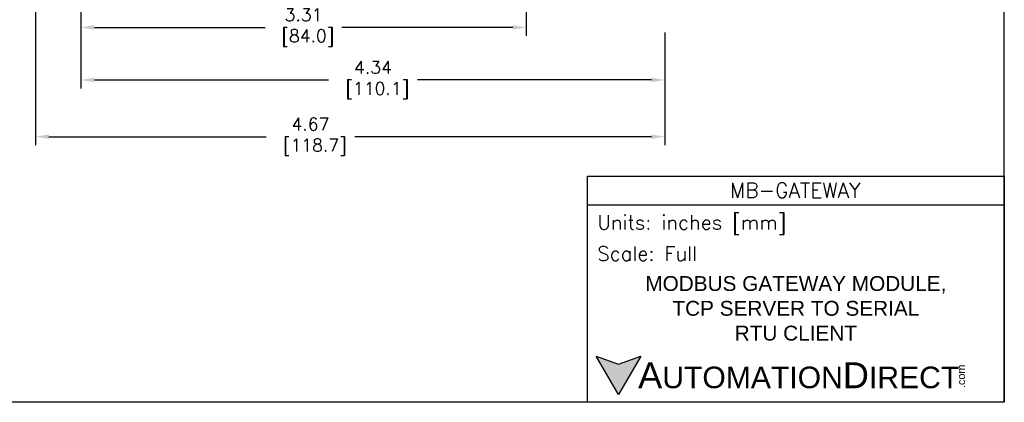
# Model space of a CAD drawing. Extents: x 862.7 to 874.2, y 114.3 to 122.8.
# Tile 2 of 6: x 866.9 to 874.2, y 114.3 to 117.1. Entities that reach past the tile are written whole.
import ezdxf

# ---------------------------------------------------------------- set-up
doc = ezdxf.new("R2010")
doc.units = 0
doc.header["$MEASUREMENT"] = 0
doc.layers.get('DEFPOINTS').update_dxf_attribs({"linetype": 'CONTINUOUS'})
for name, color, linetype in [('dim', 140, 'CONTINUOUS'), ('dim @ 1', 140, 'CONTINUOUS'), ('DIMENSIONS', 140, 'CONTINUOUS'), ('TEXT', 140, 'CONTINUOUS')]:
    doc.layers.add(name, color=color, linetype=linetype)
doc.styles.add('\\M+2ABAC\\M+2A6A11', font='txt')
doc.styles.add('ROMANS', font='romans.shx')
doc.styles.get("Standard").update_dxf_attribs({"font": 'romans.shx'})
doc.dimstyles.get("Standard").update_dxf_attribs({"dimtxt": 0.0937, "dimasz": 0.1, "dimexe": 0.0625, "dimexo": 0.1, "dimgap": 0.0312, "dimtad": 0, "dimtih": 1, "dimtoh": 1, "dimzin": 0, "dimdsep": 46, "dimtxsty": 'Standard', "dimcen": 0, "dimadec": 0, "dimazin": 0, "dimtfac": 1, "dimtofl": 0, "dimtmove": 0, "dimatfit": 3, "dimfxl": 0, "dimtolj": 1, "dimtzin": 0, "dimarcsym": 0})

# ---------------------------------------------------------------- blocks, each defined once
blk = doc.blocks.new('*D31')
at = {"layer": 'DEFPOINTS', "color": 0}
for p in [(867.3148, 117.844), (870.6207, 117.7455), (870.6207, 117.0508)]:
    blk.add_point(p, dxfattribs=at)
at = {"layer": 'dim', "color": 0, "lineweight": -2}
for p, q in [((867.3148, 117.744), (867.3148, 116.9883)), ((870.6207, 117.6455), (870.6207, 116.9883)), ((867.4148, 117.0508), (868.6822, 117.0508)), ((870.5207, 117.0508), (869.2533, 117.0508))]:
    blk.add_line(p, q, dxfattribs=at)
at = {"layer": 'dim', "color": 0}
for points in [[(867.4148, 117.0675), (867.4148, 117.0342), (867.3148, 117.0508)], [(870.5207, 117.0675), (870.5207, 117.0342), (870.6207, 117.0508)]]:
    blk.add_solid(points, dxfattribs=at)
at = {"layer": 'dim', "color": 0, "insert": (868.9678, 117.0508), "char_height": 0.0937, "attachment_point": 5}
blk.add_mtext('\\A1;3.31\\P [84.0]', dxfattribs=at)
blk = doc.blocks.new('*D23')
at = {"layer": 'DEFPOINTS', "color": 0, "linetype": 'Continuous'}
for p in [(867.3148, 117.8243), (871.6507, 117.1128), (871.6507, 116.661)]:
    blk.add_point(p, dxfattribs=at)
at = {"layer": 'DIMENSIONS', "color": 0, "linetype": 'Continuous', "lineweight": -2}
for p, q in [((867.3148, 117.7243), (867.3148, 116.5985)), ((871.6507, 117.0128), (871.6507, 116.5985)), ((867.4148, 116.661), (869.1532, 116.661)), ((871.5507, 116.661), (869.8135, 116.661))]:
    blk.add_line(p, q, dxfattribs=at)
at = {"layer": 'DIMENSIONS', "color": 0, "linetype": 'Continuous'}
for points in [[(867.4148, 116.6777), (867.4148, 116.6444), (867.3148, 116.661)], [(871.5507, 116.6777), (871.5507, 116.6444), (871.6507, 116.661)]]:
    blk.add_solid(points, dxfattribs=at)
at = {"layer": 'DIMENSIONS', "color": 0, "linetype": 'Continuous', "insert": (869.4833, 116.661), "char_height": 0.0937, "attachment_point": 5}
blk.add_mtext('\\A1;4.34\\P [110.1]', dxfattribs=at)
blk = doc.blocks.new('*D24')
at = {"layer": 'DEFPOINTS', "color": 0, "linetype": 'Continuous'}
for p in [(866.9777, 117.9967), (871.6507, 117.1128), (871.6507, 116.2401)]:
    blk.add_point(p, dxfattribs=at)
at = {"layer": 'DIMENSIONS', "color": 0, "linetype": 'Continuous', "lineweight": -2}
for p, q in [((866.9777, 117.8967), (866.9777, 116.1776)), ((871.6507, 117.0128), (871.6507, 116.1776)), ((867.0777, 116.2401), (868.6892, 116.2401)), ((871.5507, 116.2401), (869.3495, 116.2401))]:
    blk.add_line(p, q, dxfattribs=at)
at = {"layer": 'DIMENSIONS', "color": 0, "linetype": 'Continuous'}
for points in [[(867.0777, 116.2567), (867.0777, 116.2234), (866.9777, 116.2401)], [(871.5507, 116.2567), (871.5507, 116.2234), (871.6507, 116.2401)]]:
    blk.add_solid(points, dxfattribs=at)
at = {"layer": 'DIMENSIONS', "color": 0, "linetype": 'Continuous', "insert": (869.0194, 116.2401), "char_height": 0.0937, "attachment_point": 5}
blk.add_mtext('\\A1;4.67\\P [118.7]', dxfattribs=at)

msp = doc.modelspace()

# ---------------------------------------------------------------- hatches: boundary and pattern name
at = {"layer": 'TEXT'}
msp.add_hatch(color=256, dxfattribs=at).paths.add_polyline_path([(871.4712, 114.6119), (871.3064, 114.552), (871.1416, 114.6119), (871.3064, 114.3265)])

# ---------------------------------------------------------------- linework, layer by layer
at = {"layer": 'DEFPOINTS'}
for q in [(874.1708, 122.7698), (862.6708, 114.2698)]:
    msp.add_line((874.1708, 114.2698), q, dxfattribs=at)
at = {"layer": 'TEXT'}
msp.add_line((871.0755, 115.7346), (874.1708, 115.7346), dxfattribs=at)
for points in [[(871.0755, 114.2698), (871.0755, 115.948), (874.1708, 115.948), (874.1708, 114.2698)], [(871.4712, 114.6119), (871.3064, 114.3265), (871.1416, 114.6119), (871.3064, 114.552)]]:
    msp.add_lwpolyline(points, close=True, dxfattribs=at)

# ---------------------------------------------------------------- texts
at = {"layer": 'TEXT', "linetype": 'Continuous', "insert": (872.6183, 115.8428), "char_height": 0.11034, "width": 2.077061, "attachment_point": 5, "style": 'ROMANS'}
msp.add_mtext('MB-GATEWAY', dxfattribs=at)
at = {"layer": 'TEXT', "attachment_point": 4}
for s, insert, char_height, width, style in [(' Units: inches [mm]', (871.0755, 115.5863), 0.106682, 3.095355, 'ROMANS'), (' Scale: Full', (871.0755, 115.373), 0.106682, 3.095355, 'ROMANS'), ('{\\fArial|b0|i0|c0|p34;     \\H1.2x;A\\H0.8333x;UTOMATION\\H1.2x;D\\H0.8333x;IRECT}', (871.1416, 114.4692), 0.160023, 2.710743, '\\M+2ABAC\\M+2A6A11')]:
    msp.add_mtext(s, dxfattribs=dict(at, insert=insert, char_height=char_height, width=width, style=style))
at = {"layer": 'TEXT', "linetype": 'Continuous', "insert": (872.6231, 114.9662), "char_height": 0.110345, "width": 2.47306, "attachment_point": 5}
msp.add_mtext('{\\fArial|b0|i0|c0|p34;MODBUS GATEWAY MODULE,\\PTCP SERVER TO SERIAL\\PRTU CLIENT}', dxfattribs=at)
at = {"layer": 'TEXT', "insert": (873.8217, 114.3754), "char_height": 0.057608, "width": 0.170713, "attachment_point": 1, "rotation": 90, "style": '\\M+2ABAC\\M+2A6A11'}
msp.add_mtext('{\\fArial|b0|i0|c0|p34;.com}', dxfattribs=at)

# ---------------------------------------------------------------- dimensions: what is measured, and where the dimension line sits
at = {"layer": 'dim @ 1'}
dim = msp.add_linear_dim(base=(870.6207, 117.0508), p1=(867.3148, 117.844), p2=(870.6207, 117.7455), dimstyle='Standard', override={"dimscale": 1, "dimpost": '\\X', "dimtix": 0, "dimtofl": 0, "dimtmove": 0, "dimatfit": 3}, dxfattribs=at)
dim.commit()
dim.dimension.update_dxf_attribs({"geometry": '*D31', "text_midpoint": (868.9678, 117.0508), "dimtype": 128})
at = {"layer": 'DIMENSIONS', "linetype": 'Continuous'}
for base, p1, picture, middle in [((871.6507, 116.2401), (866.9777, 117.9967), '*D24', (869.0194, 116.2401)), ((871.6507, 116.661), (867.3148, 117.8243), '*D23', (869.4833, 116.661))]:
    dim = msp.add_linear_dim(base=base, p1=p1, p2=(871.6507, 117.1128), dimstyle='Standard', override={"dimdec": 2, "dimpost": '\\X'}, dxfattribs=at)
    dim.commit()
    dim.dimension.update_dxf_attribs({"geometry": picture, "text_midpoint": middle, "dimtype": 160})

doc.saveas('drawing.dxf')
